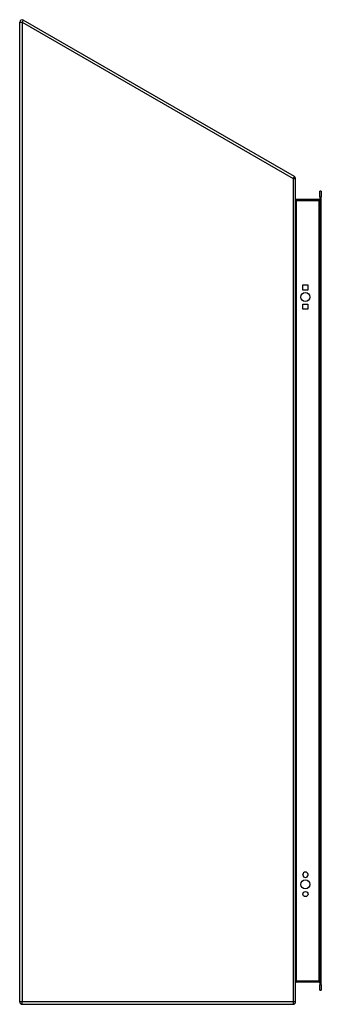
# Model space of a CAD drawing. Header units: inches. Extents: x 46.2 to 57.1, y 9.4 to 45.1.
import ezdxf

# ---------------------------------------------------------------- set-up
doc = ezdxf.new("R2010")
doc.units = ezdxf.units.IN
doc.header["$MEASUREMENT"] = 0
doc.layers.add('Visible Edges(ANSI)', color=7, linetype='Continuous', lineweight=25)
doc.layers.add('Visible Tangent Edges(ANSI)', color=7, linetype='Continuous', lineweight=25)

msp = doc.modelspace()

# ---------------------------------------------------------------- linework, layer by layer
at = {"layer": 'Visible Edges(ANSI)'}
for p, q in [((46.176, 9.457), (46.176, 45.001)), ((56.134, 39.397), (46.302, 45.074)), ((56.176, 9.457), (56.176, 39.325)), ((57.054, 38.665), (57.054, 38.861)), ((57.107, 38.861), (57.054, 38.861)), ((57.054, 38.665), (57.054, 10.082)), ((57.107, 38.861), (57.107, 38.665)), ((57.107, 10.082), (57.107, 38.665)), ((57.023, 38.56), (56.207, 38.56)), ((56.438, 35.281), (56.438, 35.468)), ((56.438, 35.468), (56.625, 35.468)), ((56.625, 35.468), (56.625, 35.281)), ((56.625, 35.281), (56.438, 35.281)), ((56.438, 34.581), (56.438, 34.768)), ((56.438, 34.768), (56.625, 34.768)), ((56.625, 34.768), (56.625, 34.581)), ((56.625, 34.581), (56.438, 34.581)), ((56.438, 14.065), (56.438, 14.078)), ((56.625, 14.078), (56.625, 14.065)), ((56.207, 10.186), (57.023, 10.186)), ((57.054, 9.885), (57.054, 10.082)), ((57.107, 10.082), (57.107, 9.885)), ((57.054, 9.885), (57.107, 9.885)), ((46.26, 9.373), (56.092, 9.373))]:
    msp.add_line(p, q, dxfattribs=at)
at = {"layer": 'Visible Edges(ANSI)', "flags": 128}
msp.add_lwpolyline([(56.207, 38.56), (56.204, 38.56), (56.202, 38.56), (56.2, 38.561), (56.197, 38.562), (56.195, 38.562), (56.193, 38.563), (56.191, 38.564), (56.189, 38.566), (56.188, 38.567), (56.186, 38.568), (56.184, 38.57), (56.183, 38.571), (56.182, 38.573), (56.181, 38.574), (56.18, 38.576), (56.179, 38.577), (56.178, 38.579), (56.178, 38.581), (56.177, 38.582), (56.177, 38.584), (56.176, 38.586), (56.176, 38.588), (56.176, 38.589), (56.176, 38.591)], dxfattribs=at)
at = {"layer": 'Visible Edges(ANSI)'}
for centre, radius in [((56.532, 35.025), 0.165), ((56.532, 13.722), 0.165), ((56.532, 13.372), 0.0935)]:
    msp.add_circle(centre, radius, dxfattribs=at)
for centre, radius, start, end in [((46.26, 45.001), 0.084, 60, 180), ((56.092, 39.325), 0.084, 0, 60), ((57.023, 38.591), 0.031, 270, 0), ((56.532, 14.078), 0.0935, 0, 180), ((56.532, 14.065), 0.0935, 180, 0), ((56.207, 10.155), 0.031, 90, 180), ((57.023, 10.155), 0.031, 0, 90), ((46.26, 9.457), 0.084, 180, 270), ((56.092, 9.457), 0.084, 270, 0)]:
    msp.add_arc(centre, radius, start, end, dxfattribs=at)
at = {"layer": 'Visible Tangent Edges(ANSI)'}
for p, q in [((46.176, 45.001), (46.26, 45.001)), ((46.302, 45.074), (46.26, 45.001)), ((46.26, 45.001), (56.092, 39.325)), ((46.26, 45.001), (46.26, 9.457)), ((56.134, 39.397), (56.092, 39.325)), ((56.092, 39.325), (56.092, 9.457)), ((56.092, 39.325), (56.176, 39.325)), ((57.054, 38.665), (57.107, 38.665)), ((56.207, 38.56), (56.207, 38.529)), ((56.207, 38.529), (57.023, 38.529)), ((56.207, 10.217), (56.207, 38.529)), ((57.023, 38.529), (57.023, 38.56)), ((57.054, 38.529), (57.023, 38.529)), ((57.023, 38.529), (57.023, 10.217)), ((57.023, 10.217), (56.207, 10.217)), ((56.207, 10.217), (56.207, 10.186)), ((57.023, 10.217), (57.054, 10.217)), ((57.023, 10.186), (57.023, 10.217)), ((57.107, 10.082), (57.054, 10.082)), ((46.26, 9.457), (46.176, 9.457)), ((56.092, 9.457), (46.26, 9.457)), ((46.26, 9.373), (46.26, 9.457)), ((56.092, 9.457), (56.092, 9.373)), ((56.176, 9.457), (56.092, 9.457))]:
    msp.add_line(p, q, dxfattribs=at)
at = {"layer": 'Visible Tangent Edges(ANSI)', "flags": 128}
msp.add_lwpolyline([(56.176, 38.591), (56.176, 38.588), (56.176, 38.584), (56.176, 38.581), (56.177, 38.577), (56.177, 38.574), (56.178, 38.57), (56.178, 38.567), (56.179, 38.564), (56.18, 38.56), (56.181, 38.557), (56.182, 38.554), (56.183, 38.551), (56.184, 38.548), (56.186, 38.545), (56.188, 38.543), (56.189, 38.54), (56.191, 38.538), (56.193, 38.536), (56.195, 38.534), (56.197, 38.532), (56.2, 38.531), (56.202, 38.53), (56.204, 38.529), (56.207, 38.529)], dxfattribs=at)
at = {"layer": 'Visible Tangent Edges(ANSI)'}
msp.add_ellipse((56.207, 10.155), major_axis=(0, 0.062), ratio=0.5, start_param=0, end_param=1.570796, dxfattribs=at)

doc.saveas('drawing.dxf')
